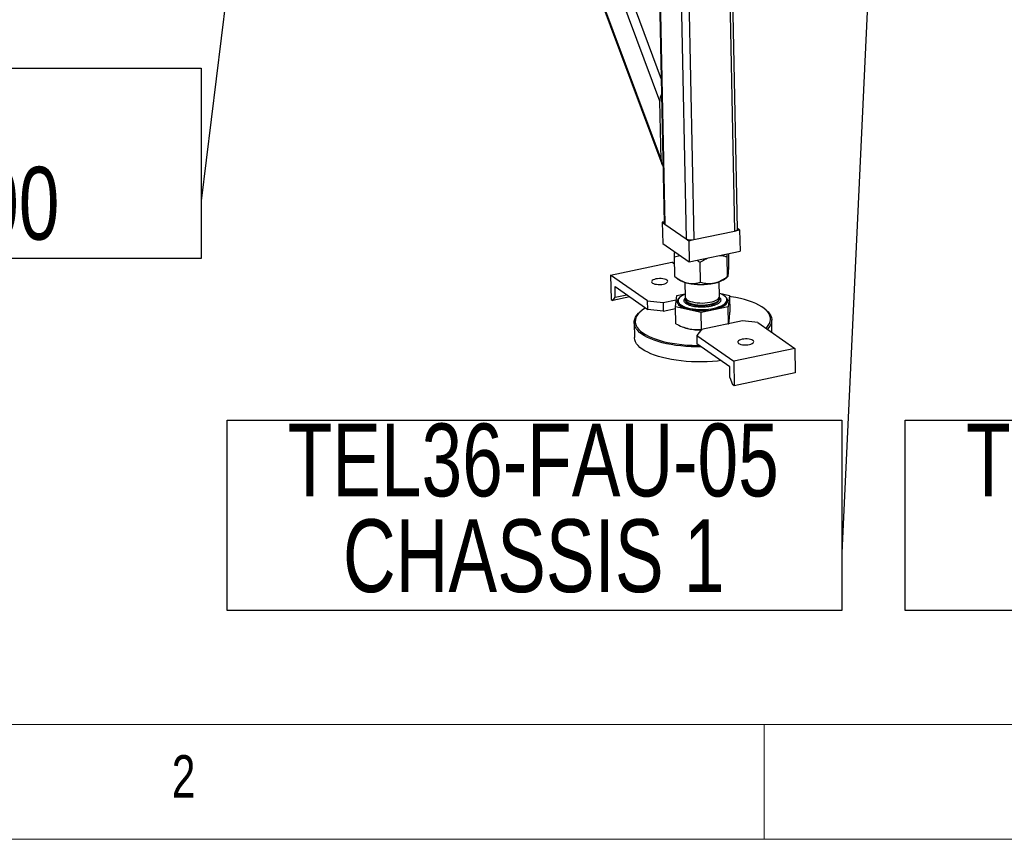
# Model space of a CAD drawing. Header units: millimetres. Extents: x 5 to 589, y 5 to 415.
# Tile 2 of 62: x 65 to 107, y 5 to 41. Entities that reach past the tile are written whole.
import ezdxf

# ---------------------------------------------------------------- set-up
doc = ezdxf.new("R2010")
doc.units = ezdxf.units.MM
doc.layers.add('NOTES', color=6, linetype='Continuous')
doc.layers.add('TRAIT-FORT', color=4, linetype='Continuous', lineweight=25)
doc.styles.add('SLDTEXTSTYLE0', font='TXT', dxfattribs={"width": 0.75})
doc.dimstyles.new('SLDDIMSTYLE2', dxfattribs={"dimtxt": 0.18, "dimasz": 1, "dimexe": 0, "dimexo": 0.0625, "dimgap": 0, "dimtad": 0, "dimtih": 1, "dimtoh": 1, "dimdec": 0, "dimrnd": 1e-09, "dimzin": 0, "dimdsep": 46, "dimtxsty": 'Standard', "dimblk1": 'DOT', "dimblk2": 'DOT', "dimsah": 1, "dimcen": 0.09, "dimadec": 0, "dimazin": 0, "dimtfac": 1, "dimtdec": 0, "dimtofl": 0, "dimtmove": 0, "dimatfit": 3, "dimldrblk": 'DOT', "dimfxl": 0, "dimfrac": 2, "dimtolj": 1, "dimtzin": 0, "dimarcsym": 0})

# ---------------------------------------------------------------- blocks, each defined once
blk = doc.blocks.new('SW_NOTE_9')
at = {"layer": 'NOTES', "color": 0}
for p, q in [((-26.792, -2.516), (-26.792, 5.786)), ((-26.792, 5.786), (0, 5.786)), ((0, 5.786), (0, -2.516)), ((0, -2.516), (-26.792, -2.516))]:
    blk.add_line(p, q, dxfattribs=at)
at = {"layer": 'NOTES', "color": 0, "char_height": 3.175, "attachment_point": 2, "style": 'SLDTEXTSTYLE0'}
for s, insert in [('TEL36-FAU-05', (-13.453, 5.642)), ('CHASSIS 1', (-13.43, 1.467))]:
    blk.add_mtext(s, dxfattribs=dict(at, insert=insert))
blk = doc.blocks.new('_Dot')
at = {"color": 0, "linetype": 'ByBlock', "lineweight": -2}
blk.add_line((-0.5, 0), (-1, 0), dxfattribs=at)
at = {"color": 0, "linetype": 'ByBlock', "const_width": 0.5}
blk.add_lwpolyline([(-0.25, 0, 1), (0.25, 0, 1)], format="xyb", close=True, dxfattribs=at)
blk = doc.blocks.new('SW_NOTE_10')
at = {"layer": 'NOTES', "color": 0}
for p, q in [((-26.792, -2.516), (-26.792, 5.786)), ((-26.792, 5.786), (0, 5.786)), ((0, 5.786), (0, -2.516)), ((0, -2.516), (-26.792, -2.516))]:
    blk.add_line(p, q, dxfattribs=at)
at = {"layer": 'NOTES', "color": 0, "char_height": 3.175, "attachment_point": 2, "style": 'SLDTEXTSTYLE0'}
for s, insert in [('TEL36-FAU-12', (-13.436, 5.642)), ('TRAPPE', (-13.413, 1.467))]:
    blk.add_mtext(s, dxfattribs=dict(at, insert=insert))
blk = doc.blocks.new('SW_NOTE_13')
at = {"layer": 'NOTES', "color": 0}
for p, q in [((-52.075, 5.786), (0, 5.786)), ((0, 5.786), (0, -2.516)), ((0, -2.516), (-52.075, -2.516))]:
    blk.add_line(p, q, dxfattribs=at)
at = {"layer": 'NOTES', "color": 0, "insert": (-26.183, 1.487), "char_height": 3.175, "attachment_point": 2, "style": 'SLDTEXTSTYLE0'}
blk.add_mtext('CORNIERE 60x4 A Lg:1000', dxfattribs=at)

msp = doc.modelspace()

# ---------------------------------------------------------------- linework, layer by layer
at = {"color": 7, "linetype": 'Continuous', "lineweight": 18}
for p, q in [((10, 10), (584, 10)), ((97, 10), (97, 5)), ((5, 5), (589, 5))]:
    msp.add_line(p, q, dxfattribs=at)
at = {"layer": 'TRAIT-FORT', "color": 4, "linetype": 'Continuous', "lineweight": 25}
for p, q in [((87.11132, 48.99909), (92.52743, 34.45406)), ((87.16852, 48.93402), (92.49635, 34.62605)), ((92.44384, 37.17357), (88.58477, 47.53716)), ((89.16471, 47.13085), (92.51013, 38.14667)), ((92.36233, 45.31733), (92.6396, 31.86562)), ((92.39044, 45.27559), (92.66771, 31.82388)), ((95.42342, 44.97141), (95.70069, 31.51969)), ((95.83546, 31.60554), (95.55819, 45.05725)), ((93.3118, 44.63008), (93.58907, 31.17837)), ((93.64882, 44.59628), (93.92608, 31.14457)), ((92.49635, 34.62605), (92.44384, 37.17357)), ((92.63842, 31.92275), (92.55247, 31.90458)), ((92.55247, 31.90458), (92.57159, 30.97687)), ((92.55247, 31.90458), (92.66766, 31.82387)), ((92.66771, 31.82388), (93.58907, 31.17837)), ((93.92608, 31.14457), (95.70069, 31.51969)), ((95.70071, 31.51968), (95.92259, 31.56658)), ((95.92259, 31.56658), (95.835, 31.62795)), ((95.92259, 31.56658), (95.94172, 30.63887)), ((92.57159, 30.97687), (93.72335, 30.16995)), ((93.58903, 31.17836), (93.70422, 31.09765)), ((93.70422, 31.09765), (93.92611, 31.14455)), ((93.70422, 31.09765), (93.72335, 30.16995)), ((93.72335, 30.16995), (95.94172, 30.63887)), ((95.37902, 30.39618), (95.38509, 30.52121)), ((95.45604, 30.03453), (95.44574, 30.53403)), ((90.29987, 29.60036), (92.96192, 30.16307)), ((93.08832, 30.07451), (92.96192, 30.16307)), ((93.09941, 29.53638), (93.08174, 30.39375)), ((94.21838, 29.28973), (94.20071, 30.1471)), ((95.39669, 29.53881), (95.37902, 30.39618)), ((91.91234, 28.47066), (90.29987, 29.60036)), ((90.29987, 29.60036), (90.32186, 28.5335)), ((93.09941, 29.53638), (93.10392, 29.53549)), ((93.10152, 29.53264), (93.23181, 29.42648)), ((93.53798, 29.28), (93.55108, 28.64478)), ((95.05076, 28.67569), (95.03767, 29.31092)), ((95.33754, 29.46988), (95.41044, 29.53445)), ((90.50137, 28.63631), (90.4918, 29.10017)), ((90.4918, 29.10017), (91.91999, 28.09957)), ((93.18606, 28.70743), (93.54821, 28.78398)), ((95.04808, 28.8058), (95.48334, 28.70986)), ((90.32186, 28.5335), (90.39097, 28.48508)), ((91.14288, 28.64402), (90.39097, 28.48508)), ((90.39097, 28.48508), (90.50137, 28.63631)), ((90.50137, 28.63631), (91.00264, 28.74227)), ((91.91234, 28.47066), (92.58636, 28.40306)), ((91.91999, 28.09957), (91.91234, 28.47066)), ((92.58636, 28.40306), (93.16425, 28.52521)), ((92.58636, 28.40306), (92.59401, 28.03197)), ((93.12671, 28.2117), (93.18606, 28.70743)), ((93.23699, 28.47589), (93.23709, 28.47125)), ((93.55289, 28.55691), (93.55347, 28.52882)), ((95.05003, 28.66103), (95.05076, 28.67569)), ((95.05242, 28.54507), (95.05309, 28.55356)), ((95.05315, 28.55973), (95.05257, 28.58782)), ((95.05309, 28.55356), (95.05315, 28.55973)), ((95.3706, 28.49438), (95.37163, 28.51525)), ((95.37163, 28.51525), (95.37154, 28.51989)), ((95.48334, 28.70986), (95.424, 28.21413)), ((95.48334, 28.70986), (95.49849, 27.97485)), ((91.61221, 28.01663), (91.56723, 27.97679)), ((92.59401, 28.03197), (91.91999, 28.09957)), ((92.59401, 28.03197), (93.12809, 28.14487)), ((94.24568, 27.96506), (93.12671, 28.2117)), ((93.14186, 27.4767), (93.12671, 28.2117)), ((95.424, 28.21413), (94.24568, 27.96506)), ((94.26083, 27.23005), (94.24568, 27.96506)), ((95.43915, 27.47913), (95.424, 28.21413)), ((97.06044, 28.09002), (97.01387, 28.12797)), ((91.32374, 27.52228), (91.33712, 26.87289)), ((96.04263, 27.60008), (94.26793, 27.22494)), ((95.41164, 27.4667), (95.43915, 27.47913)), ((96.71665, 27.53248), (96.04263, 27.60008)), ((96.71665, 27.53248), (98.32911, 26.40278)), ((97.33371, 27.10017), (97.32246, 27.64592)), ((93.4796, 27.32348), (93.50264, 27.31515)), ((94.26793, 27.22494), (94.05461, 26.96977)), ((94.26083, 27.23005), (94.28845, 27.22928)), ((94.05461, 26.96977), (95.66707, 25.84007)), ((94.05461, 26.96977), (94.06226, 26.59869)), ((95.49044, 25.59809), (94.06226, 26.59869)), ((98.32911, 26.40278), (95.66707, 25.84007)), ((98.32911, 26.40278), (98.3511, 25.33592)), ((95.66707, 25.84007), (95.68906, 24.77321)), ((95.5, 25.13424), (95.49044, 25.59809)), ((98.3511, 25.33592), (95.68906, 24.77321)), ((95.5, 25.13424), (95.61996, 24.82162)), ((95.68906, 24.77321), (95.61996, 24.82162))]:
    msp.add_line(p, q, dxfattribs=at)
at = {"layer": 'TRAIT-FORT', "color": 4, "linetype": 'Continuous', "lineweight": 25, "flags": 128}
for points in [[(95.70069, 31.51969), (95.74175, 31.53039), (95.77682, 31.54378), (95.80453, 31.55934), (95.82382, 31.57649), (95.83395, 31.59454), (95.83546, 31.60554)], [(92.27588, 29.42983), (92.21082, 29.41239), (92.1571, 29.39016), (92.11742, 29.36425), (92.09378, 29.33597), (92.08735, 29.30673), (92.09846, 29.278), (92.12656, 29.25121), (92.17022, 29.22772), (92.22727, 29.2087), (92.29485, 29.1951), (92.36956, 29.18761), (92.44765, 29.1866), (92.52522, 29.19212), (92.59837, 29.20389), (92.66344, 29.22133), (92.71716, 29.24356), (92.75683, 29.26947), (92.78048, 29.29775), (92.78691, 29.327), (92.77579, 29.35573), (92.7477, 29.38251), (92.70403, 29.40601), (92.64698, 29.42503), (92.57941, 29.43863), (92.5047, 29.44612), (92.4266, 29.44713), (92.34903, 29.44161), (92.27588, 29.42983)], [(93.54859, 28.76559), (93.52331, 28.75536), (93.43669, 28.71435), (93.36432, 28.66978), (93.30738, 28.6224), (93.26681, 28.57296), (93.24327, 28.5223), (93.23716, 28.47123), (93.24857, 28.4206), (93.27731, 28.37125), (93.32292, 28.32397), (93.38464, 28.27954), (93.46146, 28.2387), (93.55211, 28.20212), (93.65512, 28.1704), (93.76879, 28.14405), (93.89125, 28.12351), (94.02049, 28.10912), (94.15439, 28.10111), (94.29075, 28.09962), (94.42734, 28.10467), (94.5619, 28.11617), (94.69223, 28.13394), (94.8162, 28.15769), (94.93175, 28.18702), (95.03701, 28.22146), (95.13023, 28.26044), (95.20989, 28.30332), (95.27467, 28.34939), (95.32353, 28.3979), (95.35565, 28.44805), (95.3705, 28.49902), (95.3705, 28.49902)], [(95.3705, 28.49902), (95.36785, 28.54997), (95.34773, 28.60007), (95.31048, 28.64848), (95.25671, 28.69443), (95.1873, 28.73715), (95.10339, 28.77594), (95.04827, 28.7965)], [(93.20383, 28.45962), (93.20657, 28.407), (93.22735, 28.35526), (93.26582, 28.30525), (93.32136, 28.2578), (93.39304, 28.21368), (93.47971, 28.17362), (93.57992, 28.13827), (93.69204, 28.10822), (93.81423, 28.08396), (93.94447, 28.06588), (94.08064, 28.05429), (94.22049, 28.04938), (94.36172, 28.05122), (94.50203, 28.05978), (94.6391, 28.07493), (94.77069, 28.09642), (94.89463, 28.12388), (95.00889, 28.15688), (95.11159, 28.19487), (95.20105, 28.23723), (95.27579, 28.28325), (95.3346, 28.3322), (95.3765, 28.38325), (95.40081, 28.43557), (95.40712, 28.48831), (95.39534, 28.5406), (95.36565, 28.59158), (95.31855, 28.64041), (95.311, 28.64671)], [(93.23709, 28.47125), (93.23726, 28.46659), (93.24866, 28.41597), (93.27741, 28.36661), (93.32301, 28.31933), (93.38473, 28.2749), (93.46155, 28.23407), (93.55221, 28.19748), (93.65522, 28.16576), (93.76888, 28.13941), (93.89134, 28.11887), (94.02059, 28.10448), (94.15449, 28.09647), (94.29085, 28.09498), (94.42743, 28.10003), (94.562, 28.11153), (94.69233, 28.1293), (94.81629, 28.15305), (94.93185, 28.18238), (95.0371, 28.21682), (95.13032, 28.2558), (95.20998, 28.29868), (95.27477, 28.34475), (95.32362, 28.39326), (95.35574, 28.44341), (95.3706, 28.49438)], [(93.55108, 28.64478), (93.55144, 28.63802), (93.56387, 28.59567), (93.59358, 28.55484), (93.63987, 28.51648), (93.70166, 28.48149), (93.77749, 28.45069), (93.86559, 28.4248), (93.96389, 28.40443), (94.0701, 28.39005), (94.18171, 28.38201), (94.29612, 28.38049), (94.41064, 28.38553), (94.52258, 28.397), (94.62934, 28.41465), (94.72839, 28.43805), (94.81743, 28.46666), (94.89436, 28.49981), (94.95737, 28.53671), (95.00501, 28.57652), (95.03614, 28.61828), (95.05003, 28.66103)], [(93.55355, 28.52637), (93.55383, 28.52205), (93.56626, 28.47971), (93.59597, 28.43888), (93.64226, 28.40052), (93.70405, 28.36553), (93.77988, 28.33472), (93.86798, 28.30883), (93.96628, 28.28846), (94.07249, 28.27409), (94.1841, 28.26605), (94.29851, 28.26453), (94.41303, 28.26956), (94.52497, 28.28104), (94.63173, 28.29868), (94.73078, 28.32209), (94.81982, 28.3507), (94.89675, 28.38384), (94.95976, 28.42075), (95.0074, 28.46055), (95.03853, 28.50232), (95.05242, 28.54507)], [(93.5613, 28.60104), (93.55545, 28.5823), (93.55471, 28.53947), (93.57151, 28.49741), (93.60545, 28.45711), (93.65573, 28.41951), (93.72117, 28.38549), (93.80025, 28.35586), (93.89111, 28.3313), (93.99161, 28.31238), (94.0994, 28.29957), (94.21196, 28.29314), (94.32665, 28.29326), (94.44078, 28.29993), (94.55167, 28.31298), (94.65673, 28.33211), (94.75349, 28.35687), (94.83968, 28.38668), (94.91329, 28.42084), (94.97259, 28.45856), (95.01618, 28.49894), (95.04306, 28.54104), (95.05258, 28.58388), (95.04452, 28.62645), (95.04235, 28.63157)], [(97.07321, 27.28268), (97.10706, 27.31762), (97.17396, 27.40039), (97.22371, 27.48454), (97.256, 27.56956), (97.27066, 27.65496), (97.26758, 27.7402), (97.24679, 27.82479), (97.2084, 27.90821), (97.15266, 27.98996), (97.0799, 28.06954), (96.99055, 28.14649), (96.88515, 28.22033), (96.76434, 28.29062), (96.62884, 28.35695), (96.47947, 28.4189), (96.31712, 28.47612), (96.14278, 28.52824), (95.95749, 28.57497), (95.76236, 28.61602), (95.55857, 28.65114), (95.48433, 28.66215)], [(91.66106, 27.02139), (91.56307, 27.09716), (91.48128, 27.17579), (91.41616, 27.25682), (91.3681, 27.33977), (91.33739, 27.42415), (91.3242, 27.50948), (91.3286, 27.59524), (91.35058, 27.68093), (91.39, 27.76606), (91.44664, 27.85011), (91.52015, 27.93261), (91.56723, 27.97679)], [(91.82085, 28.16903), (91.77663, 28.14097), (91.66883, 28.06382), (91.57699, 27.98406), (91.50166, 27.90217), (91.44329, 27.81865), (91.40224, 27.734), (91.37874, 27.64873), (91.37295, 27.56334), (91.3849, 27.47836), (91.41451, 27.3943), (91.4616, 27.31165), (91.5259, 27.23093), (91.60702, 27.1526), (91.70447, 27.07715)], [(97.06044, 28.09002), (97.08313, 28.07104), (97.16492, 27.99241), (97.23004, 27.91138), (97.27809, 27.82843), (97.30881, 27.74405), (97.322, 27.65873), (97.3176, 27.57297), (97.29562, 27.48727), (97.2562, 27.40215), (97.19956, 27.31809), (97.13195, 27.24152)], [(91.70447, 27.07715), (91.81766, 27.00503), (91.94591, 26.93667), (92.08845, 26.87248), (92.24443, 26.81285), (92.4129, 26.75814), (92.59285, 26.70867), (92.78321, 26.66475), (92.98282, 26.62664), (93.19048, 26.59456), (93.40495, 26.56871), (93.62494, 26.54925), (93.84912, 26.53629), (94.07615, 26.52992), (94.16139, 26.52923)], [(93.50264, 27.31515), (93.58212, 27.28915), (93.70331, 27.25809)], [(95.10638, 25.86717), (94.9638, 25.8519), (94.73743, 25.83318), (94.50871, 25.82093), (94.27897, 25.81521), (94.04958, 25.81606), (93.82187, 25.82348), (93.59718, 25.83742), (93.37682, 25.8578), (93.1621, 25.8845), (92.95427, 25.91736), (92.75456, 25.95619), (92.56412, 26.00076), (92.38409, 26.05082), (92.21551, 26.10606), (92.05938, 26.16616), (91.91662, 26.23078), (91.78805, 26.29952), (91.67444, 26.37199), (91.57645, 26.44777), (91.49466, 26.5264), (91.42955, 26.60743), (91.38149, 26.69038), (91.35078, 26.77476), (91.33758, 26.86008), (91.33712, 26.87289)], [(94.2538, 26.46449), (94.03619, 26.46546), (93.80848, 26.47288), (93.58379, 26.48681), (93.36344, 26.50719), (93.14872, 26.53389), (92.94089, 26.56675), (92.74117, 26.60558), (92.55074, 26.65016), (92.3707, 26.70021), (92.20213, 26.75545), (92.046, 26.81555), (91.90323, 26.88017), (91.77467, 26.94891), (91.66106, 27.02139)], [(96.35311, 26.5733), (96.41817, 26.59075), (96.47189, 26.61298), (96.51157, 26.63888), (96.53521, 26.66717), (96.54164, 26.69641), (96.53053, 26.72514), (96.50243, 26.75192), (96.45877, 26.77542), (96.40172, 26.79444), (96.33414, 26.80804), (96.25943, 26.81553), (96.18134, 26.81654), (96.10377, 26.81102), (96.03062, 26.79924), (95.96555, 26.7818), (95.91183, 26.75957), (95.87216, 26.73367), (95.84851, 26.70538), (95.84208, 26.67614), (95.8532, 26.64741), (95.88129, 26.62062), (95.92496, 26.59713), (95.98201, 26.57811), (96.04958, 26.56451), (96.12429, 26.55702), (96.20239, 26.55601), (96.27996, 26.56153), (96.35311, 26.5733)]]:
    msp.add_lwpolyline(points, dxfattribs=at)
at = {"layer": 'TRAIT-FORT', "color": 4, "linetype": 'Continuous', "lineweight": 25}
for centre, radius, start, end in [((92.69232, 31.87079), 0.05297, 185.599829, 242.31561), ((93.80458, 31.63017), 0.50057, 244.498486, 284.047103), ((93.82489, 30.24863), 1.01374, 234.194257, 260.770502), ((94.23365, 32.05721), 2.86672, 258.503682, 281.617474), ((94.64208, 30.39093), 1.15413, 278.413145, 307.055721), ((93.44223, 28.41434), 0.24266, 128.175543, 169.245432), ((94.24953, 29.85372), 2.65248, 258.116148, 269.96934)]:
    msp.add_arc(centre, radius, start, end, dxfattribs=at)
for centre, start_param, end_param in [((92.71004, 37.22984), 0.9613982, 1.78848309), ((92.76255, 34.68232), 1.78848309, 2.61556797)]:
    msp.add_ellipse(centre, major_axis=(0.0494, 0.4049), ratio=0.64636487, start_param=start_param, end_param=end_param, dxfattribs=at)
for points, knots in [([(93.08174, 30.39375), (93.08492, 30.46852), (93.08826, 30.54691), (93.09229, 30.60906), (93.09248, 30.61194)], [0, 0, 0, 0, 0.95375005, 1, 1, 1, 1]), ([(93.08174, 30.39375), (93.1569, 30.41809), (93.2357, 30.44361), (93.32062, 30.4491), (93.32454, 30.44935)], [0, 0, 0, 0, 0.95375005, 1, 1, 1, 1]), ([(94.06663, 30.24251), (94.0667, 30.24247), (94.11295, 30.21484), (94.15686, 30.18095), (94.20071, 30.1471)], [0, 0, 0, 0, 0.00160601, 1, 1, 1, 1]), ([(94.20071, 30.1471), (94.2687, 30.19641), (94.36902, 30.26915), (94.47752, 30.32028), (94.51248, 30.33676)], [0, 0, 0, 0, 0.67780934, 1, 1, 1, 1]), ([(95.0664, 30.45385), (95.12754, 30.44829), (95.23483, 30.43854), (95.33565, 30.40892), (95.37902, 30.39618)], [0, 0, 0, 0, 0.56982571, 1, 1, 1, 1]), ([(95.39669, 29.53881), (95.40156, 29.53396), (95.40892, 29.52661), (95.41872, 29.55274), (95.42491, 29.58359), (95.42851, 29.6118), (95.42977, 29.62163)], [0, 0, 0, 0, 0.43204542, 0.65434926, 0.87965336, 1, 1, 1, 1]), ([(95.42977, 29.62163), (95.4323, 29.64553), (95.43742, 29.69385), (95.44425, 29.79402), (95.4505, 29.90785), (95.45419, 29.99218), (95.45604, 30.03453)], [0, 0, 0, 0, 0.24957791, 0.50436411, 0.75104693, 1, 1, 1, 1]), ([(93.09941, 29.53638), (93.17685, 29.48068), (93.29414, 29.39632), (93.46134, 29.31217), (93.57149, 29.27019), (93.63885, 29.25374), (93.6623, 29.24801)], [0, 0, 0, 0, 0.43204542, 0.65434926, 0.87965336, 1, 1, 1, 1]), ([(93.6623, 29.24801), (93.7109, 29.23964), (93.80912, 29.22272), (93.95146, 29.22796), (94.08875, 29.24998), (94.17504, 29.27644), (94.21838, 29.28973)], [0, 0, 0, 0, 0.24957791, 0.50436411, 0.75104693, 1, 1, 1, 1]), ([(94.21838, 29.28973), (94.28812, 29.27102), (94.41624, 29.23664), (94.61619, 29.21985), (94.74545, 29.23935), (94.81094, 29.24923)], [0, 0, 0, 0, 0.3707742, 0.68118194, 1, 1, 1, 1]), ([(94.81094, 29.24923), (94.82127, 29.25151), (94.90378, 29.26979), (95.06027, 29.32657), (95.24464, 29.42984), (95.35411, 29.50829), (95.39669, 29.53881)], [0, 0, 0, 0, 0.05039955, 0.40261353, 0.76758847, 1, 1, 1, 1]), ([(93.50521, 28.49705), (93.50933, 28.51534), (93.5167, 28.54807), (93.54803, 28.57913), (93.56185, 28.59283)], [0, 0, 0, 0, 0.55891972, 1, 1, 1, 1]), ([(95.10332, 28.49874), (95.09855, 28.48052), (95.08871, 28.44299), (95.03759, 28.38728), (94.95747, 28.33368), (94.84782, 28.28581), (94.71542, 28.24688), (94.56889, 28.219), (94.41805, 28.20284), (94.26831, 28.19757), (94.1198, 28.20252), (93.97279, 28.21837), (93.8329, 28.24594), (93.70979, 28.28461), (93.61157, 28.33226), (93.54426, 28.3857), (93.50647, 28.44132), (93.50562, 28.47883), (93.50521, 28.49705)], [0, 0, 0, 0, 0.05825802, 0.12000566, 0.18432041, 0.25, 0.31567959, 0.37999434, 0.44174198, 0.5, 0.55825802, 0.62000566, 0.68432041, 0.75, 0.81567959, 0.87999434, 0.94174198, 1, 1, 1, 1]), ([(95.04555, 28.6203), (95.05066, 28.61643), (95.0782, 28.5956), (95.10081, 28.55423), (95.1025, 28.51687), (95.10332, 28.49874)], [0, 0, 0, 0, 0.10497215, 0.56549929, 1, 1, 1, 1]), ([(95.47078, 27.6317), (95.47566, 27.67804), (95.48551, 27.77173), (95.49414, 27.90665), (95.49849, 27.97485)], [0, 0, 0, 0, 0.49451073, 1, 1, 1, 1]), ([(93.14186, 27.4767), (93.23328, 27.43004), (93.41778, 27.33586), (93.60756, 27.28417), (93.70331, 27.25809)], [0, 0, 0, 0, 0.49545796, 1, 1, 1, 1]), ([(95.43915, 27.47913), (95.44451, 27.49275), (95.45535, 27.52024), (95.46561, 27.59432), (95.47078, 27.6317)], [0, 0, 0, 0, 0.495457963, 1, 1, 1, 1]), ([(93.70331, 27.25809), (93.79696, 27.24222), (93.98634, 27.21014), (94.16867, 27.22337), (94.26083, 27.23005)], [0, 0, 0, 0, 0.49451073, 1, 1, 1, 1])]:
    msp.add_open_spline(points, degree=3, knots=knots, dxfattribs=at)

# ---------------------------------------------------------------- block references
at = {"layer": 'NOTES', "color": 211}
for name, p in [('SW_NOTE_13', (72.45283, 32.83019)), ('SW_NOTE_9', (100.37736, 17.48428)), ('SW_NOTE_10', (129.93711, 17.48428))]:
    msp.add_blockref(name, p, dxfattribs=at)

# ---------------------------------------------------------------- texts
at = {"layer": 'NOTES', "color": 211, "insert": (71.16667, 8.66802), "char_height": 1.85208, "attachment_point": 1, "style": 'SLDTEXTSTYLE0'}
msp.add_mtext('2', dxfattribs=at)

# ---------------------------------------------------------------- leaders
at = {"layer": 'NOTES', "color": 211}
for points in [[(74.60954, 50.42208), (72.45283, 32.83019)], [(101.85585, 49.23471), (100.37736, 17.48428)]]:
    msp.add_leader(points, dimstyle='SLDDIMSTYLE2', dxfattribs=at)

doc.saveas('drawing.dxf')
